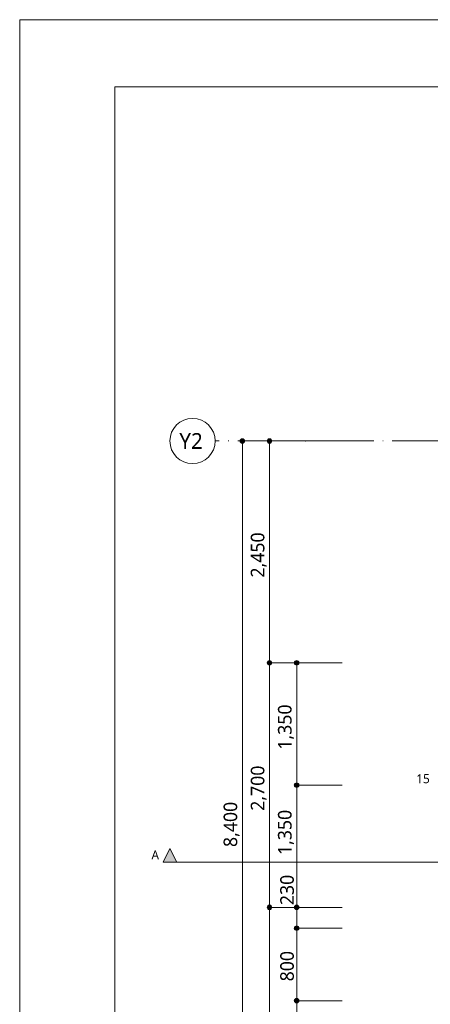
# Model space of a CAD drawing. Header units: millimetres. Extents: x 0 to 841, y 0 to 1188.
# Tile 42 of 98: x 0 to 91, y 971 to 1188. Entities that reach past the tile are written whole.
import ezdxf
from ezdxf.xclip import XClip

# ---------------------------------------------------------------- set-up
doc = ezdxf.new("R2010")
doc.units = ezdxf.units.MM
doc.header["$MEASUREMENT"] = 0
doc.header["$XCLIPFRAME"] = 0
doc.linetypes.add('通り芯', pattern=[19, 15, -2, 0, -2])
doc.layers.add('寸法', color=7, linetype='Continuous')
doc.layers.add('断面図', color=7, linetype='Continuous')
for name, color, linetype, lineweight in [('寸法_ペン_番号__45', 7, 'Continuous', 13), ('寸法_ペン_番号__46', 7, 'Continuous', 13), ('断面図_ペン_番号__25', 7, 'Continuous', 15), ('断面図_ペン_番号__46', 7, 'Continuous', 13), ('解答用紙_1_01_2図中枠・表題欄_ペン_番号__7', 7, 'Continuous', 18), ('解答用紙_1_0_ペン_番号__21', 7, 'Continuous', 18), ('解答用紙_1_Defpoints_ペン_番号__11', 7, 'Continuous', 18), ('通り芯_ペン_番号__138', 7, 'Continuous', 5), ('通り芯_ペン_番号__139', 8, 'Continuous', 5)]:
    doc.layers.add(name, color=color, linetype=linetype, lineweight=lineweight)
doc.layers.add('寸法_ペン_番号__85', color=251, linetype='Continuous', lineweight=5, true_color=0x6a6a6a)
doc.layers.add('断面図_ペン_番号__85', color=251, linetype='Continuous', lineweight=5, true_color=0x6a6a6a)
doc.styles.add('GENERATED_STYLE_1', font='meiryo.ttc')

# ---------------------------------------------------------------- blocks, each defined once
blk = doc.blocks.new('図面_5_5', base_point=(203.15, 1001.92))
at = {"layer": '寸法', "linetype": 'Continuous', "lineweight": 0, "true_color": 0x000000}
for points in [[(48.65, 1094.96), (48.69, 1094.77), (48.8, 1094.61), (48.96, 1094.5), (49.15, 1094.46), (49.34, 1094.5), (49.5, 1094.61), (49.61, 1094.77), (49.65, 1094.96), (49.61, 1095.15), (49.5, 1095.31), (49.34, 1095.42), (49.15, 1095.46), (48.96, 1095.42), (48.8, 1095.31), (48.69, 1095.15)], [(54.65, 1094.96), (54.69, 1094.77), (54.8, 1094.61), (54.96, 1094.5), (55.15, 1094.46), (55.34, 1094.5), (55.5, 1094.61), (55.61, 1094.77), (55.65, 1094.96), (55.61, 1095.15), (55.5, 1095.31), (55.34, 1095.42), (55.15, 1095.46), (54.96, 1095.42), (54.8, 1095.31), (54.69, 1095.15)], [(54.65, 1045.96), (54.69, 1045.77), (54.8, 1045.61), (54.96, 1045.5), (55.15, 1045.46), (55.34, 1045.5), (55.5, 1045.61), (55.61, 1045.77), (55.65, 1045.96), (55.61, 1046.15), (55.5, 1046.31), (55.34, 1046.42), (55.15, 1046.46), (54.96, 1046.42), (54.8, 1046.31), (54.69, 1046.15)], [(60.65, 1045.96), (60.69, 1045.77), (60.8, 1045.61), (60.96, 1045.5), (61.15, 1045.46), (61.34, 1045.5), (61.5, 1045.61), (61.61, 1045.77), (61.65, 1045.96), (61.61, 1046.15), (61.5, 1046.31), (61.34, 1046.42), (61.15, 1046.46), (60.96, 1046.42), (60.8, 1046.31), (60.69, 1046.15)], [(60.65, 1018.96), (60.69, 1018.77), (60.8, 1018.61), (60.96, 1018.5), (61.15, 1018.46), (61.34, 1018.5), (61.5, 1018.61), (61.61, 1018.77), (61.65, 1018.96), (61.61, 1019.15), (61.5, 1019.31), (61.34, 1019.42), (61.15, 1019.46), (60.96, 1019.42), (60.8, 1019.31), (60.69, 1019.15)], [(54.65, 991.96), (54.69, 991.77), (54.8, 991.61), (54.96, 991.5), (55.15, 991.46), (55.34, 991.5), (55.5, 991.61), (55.61, 991.77), (55.65, 991.96), (55.61, 992.15), (55.5, 992.31), (55.34, 992.42), (55.15, 992.46), (54.96, 992.42), (54.8, 992.31), (54.69, 992.15)], [(60.65, 991.96), (60.69, 991.77), (60.8, 991.61), (60.96, 991.5), (61.15, 991.46), (61.34, 991.5), (61.5, 991.61), (61.61, 991.77), (61.65, 991.96), (61.61, 992.15), (61.5, 992.31), (61.34, 992.42), (61.15, 992.46), (60.96, 992.42), (60.8, 992.31), (60.69, 992.15)], [(60.65, 987.36), (60.69, 987.17), (60.8, 987.01), (60.96, 986.9), (61.15, 986.86), (61.34, 986.9), (61.5, 987.01), (61.61, 987.17), (61.65, 987.36), (61.61, 987.55), (61.5, 987.71), (61.34, 987.82), (61.15, 987.86), (60.96, 987.82), (60.8, 987.71), (60.69, 987.55)], [(60.65, 971.36), (60.69, 971.17), (60.8, 971.01), (60.96, 970.9), (61.15, 970.86), (61.34, 970.9), (61.5, 971.01), (61.61, 971.17), (61.65, 971.36), (61.61, 971.55), (61.5, 971.71), (61.34, 971.82), (61.15, 971.86), (60.96, 971.82), (60.8, 971.71), (60.69, 971.55)]]:
    blk.add_hatch(color=18, dxfattribs=at).paths.add_polyline_path(points)
at = {"layer": '断面図', "linetype": 'Continuous', "lineweight": 0, "true_color": 0x000000}
blk.add_hatch(color=18, dxfattribs=at).paths.add_polyline_path([(31.65, 1001.96), (34.65, 1001.96), (33.15, 1004.96)])
at = {"layer": '寸法_ペン_番号__45', "color": 7, "linetype": 'Continuous', "lineweight": 13}
for centre in [(49.15, 1094.96), (55.15, 1094.96), (55.15, 1045.96), (61.15, 1045.96), (61.15, 1018.96), (55.15, 991.96), (61.15, 991.96), (61.15, 987.36), (61.15, 971.36)]:
    blk.add_circle(centre, 0.5, dxfattribs=at)
at = {"layer": '寸法_ペン_番号__85', "color": 251, "linetype": 'Continuous', "lineweight": 5, "true_color": 0x6a6a6a}
for p, q in [((49.15, 1094.46), (49.15, 927.46)), ((49.65, 1094.96), (59.15, 1094.96)), ((55.15, 1094.46), (55.15, 1046.46)), ((55.65, 1094.96), (65.15, 1094.96)), ((55.65, 1045.96), (65.15, 1045.96)), ((71.15, 1045.96), (61.65, 1045.96)), ((55.15, 1045.46), (55.15, 992.46)), ((61.15, 1019.46), (61.15, 1045.46)), ((61.15, 992.46), (61.15, 1018.46)), ((71.15, 1018.96), (61.65, 1018.96)), ((55.65, 991.96), (65.15, 991.96)), ((71.15, 991.96), (61.65, 991.96)), ((55.15, 991.46), (55.15, 927.46)), ((61.15, 987.86), (61.15, 991.46)), ((71.15, 987.36), (61.65, 987.36)), ((61.15, 971.86), (61.15, 986.86)), ((61.15, 927.46), (61.15, 970.86)), ((71.15, 971.36), (61.65, 971.36))]:
    blk.add_line(p, q, dxfattribs=at)
for p in [(48.65, 1094.96), (54.65, 1094.96), (54.65, 1045.96), (60.65, 1045.96), (60.65, 1018.96), (54.65, 991.96), (60.65, 991.96), (60.65, 987.36), (60.65, 971.36)]:
    blk.add_point(p, dxfattribs=at)
at = {"layer": '断面図_ペン_番号__25', "color": 7, "linetype": 'Continuous', "lineweight": 15, "flags": 128}
blk.add_lwpolyline([(31.65, 1001.96), (34.65, 1001.96), (33.15, 1004.96)], close=True, dxfattribs=at)
at = {"layer": '断面図_ペン_番号__85', "color": 251, "linetype": 'Continuous', "lineweight": 5, "true_color": 0x6a6a6a}
blk.add_line((34.65, 1001.96), (190.65, 1001.96), dxfattribs=at)
at = {"layer": '通り芯_ペン_番号__138', "color": 7, "linetype": 'Continuous', "lineweight": 5}
blk.add_circle((38.15, 1094.96), 5, dxfattribs=at)
at = {"layer": '通り芯_ペン_番号__139', "color": 8, "linetype": '通り芯', "lineweight": 5}
for q in [(43.15, 1094.96), (349.15, 1094.96)]:
    blk.add_line((63.15, 1094.96), q, dxfattribs=at)
blk.add_point((63.15, 1094.96), dxfattribs=at)
blk.add_point((63.15, 1094.96), dxfattribs=at)
at = {"layer": '寸法_ペン_番号__46', "color": 7, "linetype": 'Continuous', "lineweight": 13, "char_height": 3, "attachment_point": 7, "rotation": 90, "style": 'GENERATED_STYLE_1'}
for s, insert, width in [('\\A1;{\\pql;\\fMeiryo|b0|i0|c128|p0;\\W1.000000;2,450}', (54.55, 1064.79), 11.334), ('\\A1;{\\pql;\\fMeiryo|b0|i0|c128|p0;\\W1.000000;1,350}', (60.55, 1026.79), 11.334), ('\\A1;{\\pql;\\fMeiryo|b0|i0|c128|p0;\\W1.000000;2,700}', (54.55, 1013.29), 11.334), ('\\A1;{\\pql;\\fMeiryo|b0|i0|c128|p0;\\W1.000000;8,400}', (48.55, 1005.29), 11.334), ('\\A1;{\\pql;\\fMeiryo|b0|i0|c128|p0;\\W1.000000;1,350}', (60.55, 1003.52), 11.334), ('\\A1;{\\pql;\\fMeiryo|b0|i0|c128|p0;\\W1.000000;230}', (60.55, 992.46), 7.4531), ('\\A1;{\\pql;\\fMeiryo|b0|i0|c128|p0;\\W1.000000;800}', (60.55, 975.63), 7.4531)]:
    blk.add_mtext(s, dxfattribs=dict(at, insert=insert, width=width))
at = {"layer": '寸法_ペン_番号__46', "color": 7, "linetype": 'Continuous', "lineweight": 13, "insert": (87.54, 1019.36), "char_height": 2, "width": 3.3125, "attachment_point": 7, "style": 'GENERATED_STYLE_1'}
blk.add_mtext('\\A1;{\\pql;\\fMeiryo|b0|i0|c128|p0;\\W1.000000;15}', dxfattribs=at)
at = {"layer": '断面図_ペン_番号__46', "color": 7, "linetype": 'Continuous', "lineweight": 13, "insert": (30.75, 1002.56), "char_height": 2, "attachment_point": 9, "style": 'GENERATED_STYLE_1'}
blk.add_mtext('\\A1;{\\pqr;\\pt0;\\fMeiryo|b0|i0|c128|p0;\\W1.000000;A}', dxfattribs=at)
at = {"layer": '通り芯_ペン_番号__138', "color": 7, "linetype": 'Continuous', "lineweight": 5, "insert": (35.23, 1096.71), "char_height": 3.5, "attachment_point": 1, "style": 'GENERATED_STYLE_1'}
blk.add_mtext('\\A1;{\\pql;\\pt0;\\fMeiryo|b0|i0|c128|p0;\\W1.000000;Y2}', dxfattribs=at)
blk = doc.blocks.new('図面_9_1', base_point=(-3958.95, -536.96))
at = {"layer": '解答用紙_1_01_2図中枠・表題欄_ペン_番号__7', "color": 7, "linetype": 'Continuous', "lineweight": 18, "ltscale": 0.01, "flags": 128}
blk.add_lwpolyline([(21.03, 1173.15), (819.98, 1173.15), (819.98, 608.85), (21.03, 608.85)], close=True, dxfattribs=at)
at = {"layer": '解答用紙_1_Defpoints_ペン_番号__11', "color": 7, "linetype": 'Continuous', "lineweight": 18, "ltscale": 0.01, "flags": 128}
for points in [[(0, 1188), (841, 1188)], [(0, 594), (0, 1188)]]:
    blk.add_lwpolyline(points, dxfattribs=at)

msp = doc.modelspace()

# ---------------------------------------------------------------- block references
at = {"color": 7, "linetype": 'Continuous', "lineweight": 5}
ref = msp.add_blockref('図面_5_5', (203.15, 1001.92), dxfattribs=at)
XClip(ref).set_block_clipping_path([(28.9435049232, 854.4891387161), (377.3581049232, 1149.3547809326)])

# ---------------------------------------------------------------- next in the draw order: linework, layer by layer
at = {"layer": '解答用紙_1_0_ペン_番号__21', "color": 7, "linetype": 'Continuous', "lineweight": 18, "ltscale": 0.01, "flags": 128}
msp.add_lwpolyline([(0, 0), (841, 0), (841, 1188), (0, 1188)], close=True, dxfattribs=at)

# ---------------------------------------------------------------- next in the draw order: block references
at = {"color": 7, "linetype": 'Continuous', "lineweight": 15}
ref = msp.add_blockref('図面_9_1', (-3958.95, -536.96), dxfattribs=at)
XClip(ref).set_block_clipping_path([(0, 0), (841, 1188)])

doc.saveas('drawing.dxf')
